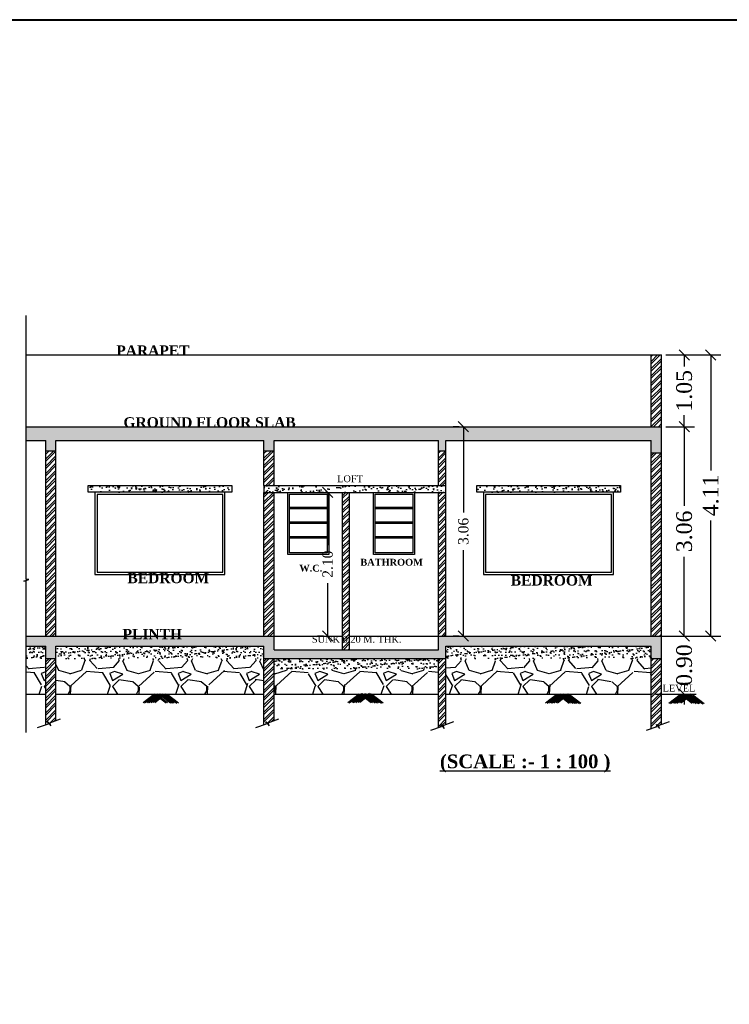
# Model space of a CAD drawing. Header units: metres. Extents: x 1481 to 1844, y -23 to 108.
# Tile 7 of 9: x 1798 to 1809, y 5 to 20. Entities that reach past the tile are written whole.
import ezdxf

# ---------------------------------------------------------------- set-up
doc = ezdxf.new("R2010")
doc.units = ezdxf.units.M
doc.header["$MEASUREMENT"] = 0
doc.styles.add('FEROZ', font='times.ttf')
doc.styles.get("Standard").update_dxf_attribs({"font": 'times.ttf', "height": 0.23})
doc.dimstyles.new('Copy of Standard', dxfattribs={"dimtxt": 0.23, "dimasz": 0.15, "dimexe": 0.15, "dimexo": 0.0625, "dimgap": 0.09, "dimtad": 0, "dimzin": 0, "dimdsep": 46, "dimtxsty": 'FEROZ', "dimblk": 'OBLIQUE', "dimcen": 0.09, "dimclrd": 250, "dimclre": 251, "dimclrt": 250, "dimadec": 0, "dimazin": 0, "dimtfac": 1, "dimtix": 1, "dimtofl": 0, "dimtmove": 1, "dimatfit": 3, "dimfxl": 0.18, "dimtolj": 1, "dimtzin": 0, "dimlwe": -1, "dimarcsym": 0})
pattern_1 = [(45, (319.5557893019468, -94.60991026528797), (-0.05303300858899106, 0.05303300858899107), []), (45, (319.5911446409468, -94.60991026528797), (-0.05303300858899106, 0.05303300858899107), [])]
pattern_2 = [(49.99999999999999, (319.5557893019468, -94.60991026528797), (0.1793150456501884, -0.01568803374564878), [0.01875, -0.20625]), (355, (319.5557893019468, -94.60991026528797), (-0.03468783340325, 0.188048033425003), [0.015, -0.165]), (100.45144446, (319.5707322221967, -94.61121760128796), (0.144627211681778, 0.1723599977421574), [0.01593504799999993, -0.1752855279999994]), (46.18420000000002, (319.5557893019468, -94.55991026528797), (0.2668103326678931, -0.04137982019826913), [0.02812499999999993, -0.3093749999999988]), (96.63563549, (319.5780234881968, -94.56335859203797), (0.2336654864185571, 0.2435296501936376), [0.0239025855, -0.26292844]), (351.1841639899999, (319.5557893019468, -94.55991026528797), (0.2336654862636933, 0.2435296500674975), [0.0225, -0.24750000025]), (21, (319.5807893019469, -94.57241026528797), (0.1492267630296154, -0.1006547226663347), [0.01875, -0.20625]), (326.0000000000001, (319.5807893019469, -94.57241026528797), (0.06082883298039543, 0.1812875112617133), [0.015, -0.165]), (71.45144474, (319.5932248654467, -94.58079815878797), (0.2100555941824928, 0.08063278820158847), [0.0159350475, -0.175285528]), (37.50000000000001, (319.5557893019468, -94.60991026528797), (0.003039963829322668, 0.08322346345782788), [0, -0.163, 0, -0.1675, 0, -0.165625]), (7.499999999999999, (319.5557893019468, -94.60991026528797), (0.06576738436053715, 0.09860292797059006), [0, -0.0955, 0, -0.15925, 0, -0.063125]), (327.5, (319.5000393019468, -94.60991026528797), (0.1334556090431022, -0.005638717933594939), [0, -0.0625, 0, -0.195, 0, -0.25875]), (317.5, (319.4750393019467, -94.60991026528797), (0.1457965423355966, 0.02502624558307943), [0, -0.08125, 0, -0.1295, 0, -0.18375])]
pattern_3 = [(228.012787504, (327.6912428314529, -86.82733375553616), (-8.000000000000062, -9.000000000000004), [0.134536, -13.3190880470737]), (184.969740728, (327.601242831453, -86.92733375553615), (11.99999999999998, 1.000000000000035), [0.230868, -22.85592476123]), (132.510447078, (327.3712428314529, -86.94733375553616), (10.00000000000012, -10.99999999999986), [0.162788, -16.1160325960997]), (267.273689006, (326.9812428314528, -87.19733375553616), (1.000000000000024, 20.00000000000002), [0.2102379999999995, -20.81355804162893]), (292.833654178, (326.9712428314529, -87.40733375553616), (-4.999999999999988, 12.00000000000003), [0.2061549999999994, -20.40937312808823]), (357.273689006, (327.0512428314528, -87.59733375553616), (-20.00000000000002, 1.000000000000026), [0.2102379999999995, -20.81355804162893]), (37.6942404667, (327.2612428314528, -87.60733375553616), (-13, -9.999999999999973), [0.278029, -27.524848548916]), (72.2553283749, (327.4812428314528, -87.43733375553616), (7.000000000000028, 22), [0.2624879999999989, -25.98632149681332]), (121.429565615, (327.5612428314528, -87.18733375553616), (-8.00000000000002, 12.99999999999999), [0.21095, -20.884073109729]), (175.236358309, (327.4512428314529, -87.00733375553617), (10.99999999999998, -1.000000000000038), [0.240832, -11.8007625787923]), (222.397437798, (327.2112428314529, -86.98733375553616), (-11.99999999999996, -10.99999999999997), [0.311448, -30.8333750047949]), (138.814074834, (327.9712428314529, -87.20733375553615), (-7.000000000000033, 6), [0.1063009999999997, -10.52384481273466]), (171.46923439, (327.8912428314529, -87.13733375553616), (13, -1.999999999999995), [0.202237, -20.021511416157]), (225, (327.6912428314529, -87.10733375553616), (-1.110223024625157e-16, -0.9999999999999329), [0.141421, -1.2727925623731]), (203.198590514, (327.6212428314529, -86.98733375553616), (4.999999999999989, 1.999999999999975), [0.076158, -7.5396151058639]), (291.801409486, (327.5512428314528, -87.01733375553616), (-0.9999999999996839, 3.000000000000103), [0.107703, -5.2774618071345]), (30.96375653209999, (327.5912428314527, -87.11733375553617), (3.000000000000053, 1.99999999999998), [0.174929, -5.656022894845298]), (161.565051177, (327.7412428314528, -87.02733375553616), (2.000000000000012, -0.9999999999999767), [0.1264909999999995, -3.035786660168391]), (16.389540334, (326.9712428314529, -87.01733375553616), (9.999999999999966, 3.000000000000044), [0.1772, -17.5428451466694]), (70.3461759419, (327.1412428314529, -86.96733375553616), (-4.00000000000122, -11.0000000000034), [0.148661, -14.717407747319]), (293.198590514, (327.7412428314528, -86.82733375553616), (-1.99999999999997, 4.999999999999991), [0.152315, -7.4634581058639]), (343.610459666, (327.8012428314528, -86.96733375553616), (-9.999999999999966, 3.000000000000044), [0.1771999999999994, -17.54284514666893]), (339.44395478, (326.9712428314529, -87.63733375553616), (-5.000000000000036, 2.000000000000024), [0.1708799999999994, -8.373123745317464]), (294.775140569, (327.1312428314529, -87.69733375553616), (-5.000000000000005, 11), [0.143178, -14.174643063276]), (66.8014094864, (327.7512428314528, -87.82733375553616), (1.999999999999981, 4.99999999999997), [0.152315, -7.4634581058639]), (17.3540246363, (327.8112428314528, -87.68733375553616), (-12.99999999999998, -3.999999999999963), [0.167631, -16.59542361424]), (69.44395478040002, (327.2612428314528, -87.82733375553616), (-2.000000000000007, -4.999999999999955), [0.08543999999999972, -8.458563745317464]), (101.309932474, (327.6912428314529, -87.82733375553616), (-0.9999999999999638, 4.000000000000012), [0.05099, -5.0480295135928]), (165.963756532, (327.6812428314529, -87.77733375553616), (2.999999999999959, -1.000000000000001), [0.206155, -3.9169506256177]), (186.009005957, (327.4812428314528, -87.72733375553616), (10.00000000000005, 0.9999999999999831), [0.19105, -18.9139231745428]), (303.690067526, (327.5912428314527, -87.20733375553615), (-0.9999999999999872, 1.999999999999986), [0.1442219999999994, -3.461329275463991]), (353.157226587, (327.6712428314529, -87.32733375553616), (17.00000000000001, -2.000000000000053), [0.251794, -24.9275626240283]), (60.9453959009, (327.9212428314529, -87.35733375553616), (-3.999999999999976, -6.999999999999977), [0.102956, -10.192674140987]), (90, (327.9712428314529, -87.26733375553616), (-0.9999999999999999, 1), [0.06, -0.94]), (120.256437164, (327.4612428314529, -87.69733375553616), (4.000000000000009, -7.000000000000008), [0.138924, -13.7535199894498]), (48.01278750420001, (327.3912428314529, -87.57733375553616), (8, 8.999999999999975), [0.269072, -13.1845520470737]), (0, (327.5712428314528, -87.37733375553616), (1, 1), [0.26, -0.74]), (325.3048464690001, (327.8312428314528, -87.37733375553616), (10.00000000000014, -6.999999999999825), [0.1581139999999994, -15.65327430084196]), (254.054604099, (327.9612428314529, -87.46733375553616), (-1.000000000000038, -4.000000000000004), [0.145602, -7.1345078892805]), (207.645975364, (327.9212428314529, -87.60733375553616), (-18.99999999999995, -10.00000000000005), [0.237065, -23.4694741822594]), (175.42607874, (327.7112428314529, -87.71733375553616), (-12.99999999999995, 1.000000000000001), [0.250799, -24.8290734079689])]
pattern_4 = [(37.50000000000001, (326.9712428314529, -87.82733375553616), (-0.003149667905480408, 0.09634118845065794), [0, -0.07600000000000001, 0, -0.085, 0, -0.08125]), (7.499999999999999, (326.9712428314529, -87.82733375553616), (0.08848883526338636, 0.141107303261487), [0, -0.041, 0, -0.0685, 0, -0.02625]), (327.5, (326.9097428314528, -87.82733375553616), (0.1557070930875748, 0.0002829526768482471), [0, -0.025, 0, -0.09000000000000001, 0, -0.1175]), (317.5, (326.9097428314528, -87.82733375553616), (0.1503063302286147, 0.04388377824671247), [0, -0.0125, 0, -0.059, 0, -0.0675])]

# ---------------------------------------------------------------- blocks, each defined once
blk = doc.blocks.new('_Oblique')
at = {"color": 0, "linetype": 'ByBlock', "lineweight": -2}
blk.add_line((-0.5, -0.5), (0.5, 0.5), dxfattribs=at)
blk = doc.blocks.new('*D251')
at = {"color": 251, "transparency": 16777216}
for p, q in [((1814.573336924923, 4.5836098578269), (1814.451468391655, 5.280001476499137)), ((1804.573336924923, 2.8336098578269), (1804.451468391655, 3.530001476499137))]:
    blk.add_line(p, q, dxfattribs=at)
at = {"color": 250, "lineweight": -2, "transparency": 16777216}
for p, q in [((1814.477325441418, 5.132246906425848), (1810.04437864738, 4.356481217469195)), ((1804.477325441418, 3.382246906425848), (1808.910272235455, 4.158012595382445))]:
    blk.add_line(p, q, dxfattribs=at)
at = {"color": 250, "lineweight": -2, "transparency": 16777216, "xscale": 0.15, "yscale": 0.15, "zscale": 0.15}
for p, rotation in [((1814.477325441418, 5.132246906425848), 9.926245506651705), ((1804.477325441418, 3.382246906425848), 189.9262455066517)]:
    blk.add_blockref('_Oblique', p, dxfattribs=dict(at, rotation=rotation))
at = {"color": 250, "transparency": 16777216, "insert": (1809.477325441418, 4.257246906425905), "char_height": 0.23, "attachment_point": 5, "rotation": 9.926245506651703, "style": 'FEROZ'}
blk.add_mtext('\\A1;{\\H1.3043x;20.30}', dxfattribs=at)
blk = doc.blocks.new('*D284')
at = {"color": 251, "transparency": 16777216}
for p, q in [((1807.684234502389, 14.64836321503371), (1808.492543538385, 14.64836321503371)), ((1807.684234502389, 10.5383632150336), (1808.492543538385, 10.5383632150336))]:
    blk.add_line(p, q, dxfattribs=at)
at = {"color": 250, "lineweight": -2, "transparency": 16777216}
for p, q in [((1808.342543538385, 14.64836321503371), (1808.342543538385, 12.95714115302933)), ((1808.342543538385, 10.5383632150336), (1808.342543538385, 12.22958527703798))]:
    blk.add_line(p, q, dxfattribs=at)
at = {"color": 250, "lineweight": -2, "transparency": 16777216, "xscale": 0.15, "yscale": 0.15, "zscale": 0.15}
for p, rotation in [((1808.342543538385, 14.64836321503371), 90), ((1808.342543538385, 10.5383632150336), 270)]:
    blk.add_blockref('_Oblique', p, dxfattribs=dict(at, rotation=rotation))
at = {"color": 250, "transparency": 16777216, "insert": (1808.342543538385, 12.59336321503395), "char_height": 0.23, "attachment_point": 5, "rotation": 90, "style": 'FEROZ'}
blk.add_mtext('\\A1;4.11', dxfattribs=at)
blk = doc.blocks.new('*D285')
at = {"color": 251, "transparency": 16777216}
for p, q in [((1804.664859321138, 13.59836321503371), (1804.577359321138, 13.59836321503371)), ((1804.664859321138, 10.5383632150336), (1804.577359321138, 10.5383632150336))]:
    blk.add_line(p, q, dxfattribs=at)
at = {"color": 250, "lineweight": -2, "transparency": 16777216}
for p, q in [((1804.727359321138, 13.59836321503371), (1804.727359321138, 12.34340175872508)), ((1804.727359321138, 10.5383632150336), (1804.727359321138, 11.79332467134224))]:
    blk.add_line(p, q, dxfattribs=at)
at = {"color": 250, "lineweight": -2, "transparency": 16777216, "xscale": 0.15, "yscale": 0.15, "zscale": 0.15}
for p, rotation in [((1804.727359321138, 13.59836321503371), 90), ((1804.727359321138, 10.5383632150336), 270)]:
    blk.add_blockref('_Oblique', p, dxfattribs=dict(at, rotation=rotation))
at = {"color": 250, "transparency": 16777216, "insert": (1804.727359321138, 12.06836321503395), "char_height": 0.23, "attachment_point": 5, "rotation": 90, "style": 'FEROZ'}
blk.add_mtext('\\A1;{\\H0.65217x;3.06}', dxfattribs=at)
blk = doc.blocks.new('*D286')
at = {"color": 251, "transparency": 16777216}
for p, q in [((1802.681541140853, 12.63836321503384), (1802.594041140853, 12.63836321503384)), ((1802.681541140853, 10.53836321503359), (1802.594041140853, 10.53836321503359))]:
    blk.add_line(p, q, dxfattribs=at)
at = {"color": 250, "lineweight": -2, "transparency": 16777216}
for p, q in [((1802.744041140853, 12.63836321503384), (1802.744041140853, 11.86583505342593)), ((1802.744041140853, 10.53836321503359), (1802.744041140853, 11.3108913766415))]:
    blk.add_line(p, q, dxfattribs=at)
at = {"color": 250, "lineweight": -2, "transparency": 16777216, "xscale": 0.15, "yscale": 0.15, "zscale": 0.15}
for p, rotation in [((1802.744041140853, 12.63836321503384), 90), ((1802.744041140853, 10.53836321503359), 270)]:
    blk.add_blockref('_Oblique', p, dxfattribs=dict(at, rotation=rotation))
at = {"color": 250, "transparency": 16777216, "insert": (1802.744041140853, 11.588363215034), "char_height": 0.23, "attachment_point": 5, "rotation": 90, "style": 'FEROZ'}
blk.add_mtext('\\A1;{\\H0.65217x;2.10}', dxfattribs=at)
blk = doc.blocks.new('*D291')
at = {"color": 250, "lineweight": -2, "transparency": 16777216}
for p, q in [((1807.955670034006, 10.5383632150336), (1807.955670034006, 10.6883632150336)), ((1807.955670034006, 9.688363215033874), (1807.955670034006, 9.538363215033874))]:
    blk.add_line(p, q, dxfattribs=at)
at = {"color": 251, "transparency": 16777216}
for p, q in [((1807.534234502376, 10.5383632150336), (1808.105670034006, 10.5383632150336)), ((1807.534234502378, 9.688363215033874), (1808.105670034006, 9.688363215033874))]:
    blk.add_line(p, q, dxfattribs=at)
at = {"color": 250, "lineweight": -2, "transparency": 16777216, "xscale": 0.15, "yscale": 0.15, "zscale": 0.15}
for p, rotation in [((1807.955670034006, 10.5383632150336), 270), ((1807.955670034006, 9.688363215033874), 90)]:
    blk.add_blockref('_Oblique', p, dxfattribs=dict(at, rotation=rotation))
at = {"color": 250, "transparency": 16777216, "insert": (1807.955670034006, 10.11336321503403), "char_height": 0.23, "attachment_point": 5, "rotation": 90, "style": 'FEROZ'}
blk.add_mtext('\\A1;0.90', dxfattribs=at)
blk = doc.blocks.new('*D292')
at = {"color": 251, "transparency": 16777216}
for p, q in [((1807.684234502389, 13.59836321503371), (1808.105670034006, 13.59836321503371)), ((1807.684234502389, 10.5383632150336), (1808.105670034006, 10.5383632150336))]:
    blk.add_line(p, q, dxfattribs=at)
at = {"color": 250, "lineweight": -2, "transparency": 16777216}
for p, q in [((1807.955670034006, 13.59836321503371), (1807.955670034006, 12.44209068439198)), ((1807.955670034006, 10.5383632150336), (1807.955670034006, 11.69463574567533))]:
    blk.add_line(p, q, dxfattribs=at)
at = {"color": 250, "lineweight": -2, "transparency": 16777216, "xscale": 0.15, "yscale": 0.15, "zscale": 0.15}
for p, rotation in [((1807.955670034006, 13.59836321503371), 90), ((1807.955670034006, 10.5383632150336), 270)]:
    blk.add_blockref('_Oblique', p, dxfattribs=dict(at, rotation=rotation))
at = {"color": 250, "transparency": 16777216, "insert": (1807.955670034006, 12.06836321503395), "char_height": 0.23, "attachment_point": 5, "rotation": 90, "style": 'FEROZ'}
blk.add_mtext('\\A1;3.06', dxfattribs=at)
blk = doc.blocks.new('*D293')
at = {"color": 251, "transparency": 16777216}
for p, q in [((1807.684234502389, 14.64836321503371), (1808.105670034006, 14.64836321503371)), ((1807.684234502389, 13.59836321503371), (1808.105670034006, 13.59836321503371))]:
    blk.add_line(p, q, dxfattribs=at)
at = {"color": 250, "lineweight": -2, "transparency": 16777216}
for p, q in [((1807.955670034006, 14.64836321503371), (1807.955670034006, 14.47943026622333)), ((1807.955670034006, 13.59836321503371), (1807.955670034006, 13.7672961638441))]:
    blk.add_line(p, q, dxfattribs=at)
at = {"color": 250, "lineweight": -2, "transparency": 16777216, "xscale": 0.15, "yscale": 0.15, "zscale": 0.15}
for p, rotation in [((1807.955670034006, 14.64836321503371), 90), ((1807.955670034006, 13.59836321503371), 270)]:
    blk.add_blockref('_Oblique', p, dxfattribs=dict(at, rotation=rotation))
at = {"color": 250, "transparency": 16777216, "insert": (1807.955670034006, 14.123363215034), "char_height": 0.23, "attachment_point": 5, "rotation": 90, "style": 'FEROZ'}
blk.add_mtext('\\A1;1.05', dxfattribs=at)

msp = doc.modelspace()

# ---------------------------------------------------------------- hatches: boundary and pattern name
at = {"ltscale": 0.05}
h = msp.add_hatch(dxfattribs=at)
h.set_pattern_fill('ANSI32', color=250, scale=0.2, style=0)
h.set_pattern_definition(pattern_1)
h.paths.add_polyline_path([(1807.621734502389, 14.64836321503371), (1807.471734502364, 14.64836321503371), (1807.471734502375, 13.59836321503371), (1807.621734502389, 13.59836321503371)])
h = msp.add_hatch()
h.set_pattern_fill('AR-CONC', color=250, scale=0.025)
h.set_pattern_definition(pattern_2)
h.paths.add_polyline_path([(1807.621734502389, 13.59836321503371), (1798.336203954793, 13.59836321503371), (1798.336203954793, 13.3983632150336), (1798.621734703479, 13.3983632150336), (1798.621734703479, 13.24836321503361), (1798.771734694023, 13.24836321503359), (1798.771734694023, 13.39836321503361), (1801.812480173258, 13.39836321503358), (1801.812480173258, 13.24836321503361), (1801.961734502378, 13.24836321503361), (1801.961734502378, 13.39836321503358), (1804.361734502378, 13.3983632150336), (1804.361734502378, 13.24836321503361), (1804.471734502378, 13.24836321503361), (1804.471734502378, 13.39836321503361), (1807.471734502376, 13.39836321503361), (1807.471734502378, 13.21836321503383), (1807.621734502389, 13.21836321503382)])
h = msp.add_hatch(dxfattribs=at)
h.set_pattern_fill('ANSI32', color=250, scale=0.2, style=0)
h.set_pattern_definition(pattern_1)
h.paths.add_polyline_path([(1798.771734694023, 13.24836321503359), (1798.621734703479, 13.24836321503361), (1798.621734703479, 10.5383632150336), (1798.771734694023, 10.5383632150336)])
h = msp.add_hatch(dxfattribs=at)
h.set_pattern_fill('ANSI32', color=250, scale=0.2, style=0)
h.set_pattern_definition(pattern_1)
h.paths.add_polyline_path([(1801.961734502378, 13.24836321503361), (1801.812480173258, 13.24836321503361), (1801.812480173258, 12.73836321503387), (1801.961734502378, 12.73836321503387)])
h = msp.add_hatch(dxfattribs=at)
h.set_pattern_fill('ANSI32', color=250, scale=0.2, style=0)
h.set_pattern_definition(pattern_1)
h.paths.add_polyline_path([(1804.471734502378, 13.24836321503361), (1804.361734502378, 13.24836321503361), (1804.361734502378, 12.73836321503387), (1804.471734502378, 12.73836321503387)])
h = msp.add_hatch(dxfattribs=at)
h.set_pattern_fill('ANSI32', color=250, scale=0.2, style=0)
h.set_pattern_definition(pattern_1)
h.paths.add_polyline_path([(1807.621734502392, 13.21836321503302), (1807.471734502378, 13.21836321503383), (1807.471734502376, 10.5383632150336), (1807.621734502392, 10.53836321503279)])
h = msp.add_hatch()
h.set_pattern_fill('AR-CONC', color=250, scale=0.025)
h.set_pattern_definition(pattern_2)
h.paths.add_polyline_path([(1801.34210743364, 12.73836321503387), (1799.242107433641, 12.73836321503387), (1799.242107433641, 12.63959090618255), (1801.34210743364, 12.63959090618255)])
h = msp.add_hatch()
h.set_pattern_fill('AR-CONC', color=250, scale=0.025)
h.set_pattern_definition(pattern_2)
h.paths.add_polyline_path([(1804.471734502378, 12.73836321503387), (1801.811734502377, 12.73836321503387), (1801.811734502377, 12.63836321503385), (1804.471734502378, 12.63836321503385)])
h = msp.add_hatch()
h.set_pattern_fill('AR-CONC', color=250, scale=0.025)
h.set_pattern_definition(pattern_2)
h.paths.add_polyline_path([(1807.021734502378, 12.73836321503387), (1804.921734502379, 12.73836321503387), (1804.921734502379, 12.63959090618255), (1807.021734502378, 12.63959090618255)])
h = msp.add_hatch(dxfattribs=at)
h.set_pattern_fill('ANSI32', color=250, scale=0.2, style=0)
h.set_pattern_definition(pattern_1)
h.paths.add_polyline_path([(1801.961734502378, 12.63836321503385), (1801.811734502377, 12.63836321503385), (1801.811734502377, 10.5383632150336), (1801.961734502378, 10.5383632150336)])
h = msp.add_hatch(dxfattribs=at)
h.set_pattern_fill('ANSI32', color=250, scale=0.2, style=0)
h.set_pattern_definition(pattern_1)
h.paths.add_polyline_path([(1803.061734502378, 12.63836321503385), (1802.961734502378, 12.63836321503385), (1802.961734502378, 10.33836321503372), (1803.061734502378, 10.33836321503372)])
h = msp.add_hatch(dxfattribs=at)
h.set_pattern_fill('ANSI32', color=250, scale=0.2, style=0)
h.set_pattern_definition(pattern_1)
h.paths.add_polyline_path([(1804.471734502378, 12.63836321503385), (1804.361734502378, 12.63836321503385), (1804.361734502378, 10.5383632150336), (1804.471734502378, 10.5383632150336)])
h = msp.add_hatch()
h.set_pattern_fill('AR-CONC', color=250, scale=0.025)
h.set_pattern_definition(pattern_2)
h.paths.add_polyline_path([(1801.961734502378, 10.5383632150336), (1798.336204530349, 10.5383632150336), (1798.336204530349, 10.38902466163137), (1798.621734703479, 10.38902466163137), (1798.621734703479, 10.20902466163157), (1798.77173470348, 10.20902466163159), (1798.77173470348, 10.38902466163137), (1801.811734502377, 10.38902466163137), (1801.811734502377, 10.20902466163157), (1804.321734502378, 10.20902466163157), (1804.471734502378, 10.20902466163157), (1804.471734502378, 10.38902466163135), (1807.471734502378, 10.38902466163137), (1807.471734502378, 10.20902466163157), (1807.621734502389, 10.20902466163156), (1807.621734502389, 10.5383632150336), (1804.361734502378, 10.5383632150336), (1804.361734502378, 10.33836321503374), (1801.961734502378, 10.33836321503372)])
h = msp.add_hatch()
h.set_pattern_fill('AR-SAND', color=24, scale=0.05)
h.set_pattern_definition(pattern_4)
h.paths.add_polyline_path([(1798.621734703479, 10.38902466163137), (1798.336204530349, 10.38902466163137), (1798.336204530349, 10.20902466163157), (1798.621734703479, 10.20902466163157)])
h = msp.add_hatch()
h.set_pattern_fill('AR-SAND', color=24, scale=0.05)
h.set_pattern_definition(pattern_4)
h.paths.add_polyline_path([(1801.811734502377, 10.38902466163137), (1798.77173470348, 10.38902466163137), (1798.77173470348, 10.20902466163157), (1801.811734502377, 10.20902466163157)])
h = msp.add_hatch()
h.set_pattern_fill('AR-SAND', color=24, scale=0.05)
h.set_pattern_definition(pattern_4)
h.paths.add_polyline_path([(1807.471734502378, 10.38902466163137), (1804.471734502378, 10.38902466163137), (1804.471734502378, 10.20902466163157), (1807.471734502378, 10.20902466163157)])
at = {"lineweight": 25}
h = msp.add_hatch(dxfattribs=at)
h.set_pattern_fill('GRAVEL', color=250)
h.set_pattern_definition(pattern_3)
h.paths.add_polyline_path([(1798.621734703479, 10.20902466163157), (1798.336204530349, 10.20902466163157), (1798.336204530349, 9.68836321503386), (1798.621734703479, 9.68836321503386)])
at = {"ltscale": 0.05}
h = msp.add_hatch(dxfattribs=at)
h.set_pattern_fill('ANSI32', color=250, scale=0.2, style=0)
h.set_pattern_definition(pattern_1)
h.paths.add_polyline_path([(1798.77173470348, 10.2090246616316), (1798.621734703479, 10.20902466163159), (1798.621734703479, 9.240796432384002), (1798.66095632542, 9.254110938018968), (1798.650863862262, 9.283841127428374), (1798.698342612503, 9.225935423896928), (1798.683021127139, 9.266971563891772), (1798.77173470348, 9.30009416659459)])
at = {"lineweight": 25}
h = msp.add_hatch(dxfattribs=at)
h.set_pattern_fill('GRAVEL', color=250)
h.set_pattern_definition(pattern_3)
h.paths.add_polyline_path([(1801.811734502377, 10.20902466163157), (1798.77173470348, 10.20902466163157), (1798.77173470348, 9.688363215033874), (1801.811734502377, 9.688363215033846)])
at = {"ltscale": 0.05}
h = msp.add_hatch(dxfattribs=at)
h.set_pattern_fill('ANSI32', color=250, scale=0.2, style=0)
h.set_pattern_definition(pattern_1)
h.paths.add_polyline_path([(1801.961734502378, 10.20902466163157), (1801.811734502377, 10.20902466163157), (1801.811734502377, 9.240796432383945), (1801.850956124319, 9.254110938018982), (1801.840863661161, 9.283841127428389), (1801.888342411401, 9.225935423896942), (1801.873020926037, 9.266971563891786), (1801.961734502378, 9.30009416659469)])
h = msp.add_hatch()
h.set_pattern_fill('AR-SAND', color=24, scale=0.05)
h.set_pattern_definition(pattern_4)
h.paths.add_polyline_path([(1804.361734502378, 10.20902466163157), (1801.961734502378, 10.20902466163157), (1801.961734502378, 10.05902466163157), (1804.361734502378, 10.05902466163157)])
h = msp.add_hatch(dxfattribs=at)
h.set_pattern_fill('ANSI32', color=250, scale=0.2, style=0)
h.set_pattern_definition(pattern_1)
h.paths.add_polyline_path([(1804.471734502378, 10.20902466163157), (1804.361734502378, 10.20902466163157), (1804.361734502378, 9.199398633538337), (1804.408641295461, 9.215322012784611), (1804.398548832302, 9.245052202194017), (1804.446027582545, 9.187146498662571), (1804.430706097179, 9.228182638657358), (1804.471734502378, 9.243501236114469)])
at = {"lineweight": 25}
h = msp.add_hatch(dxfattribs=at)
h.set_pattern_fill('GRAVEL', color=250)
h.set_pattern_definition(pattern_3)
h.paths.add_polyline_path([(1807.471734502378, 10.20902466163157), (1804.471734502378, 10.20902466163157), (1804.471734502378, 9.68836321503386), (1807.471734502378, 9.688363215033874)])
at = {"ltscale": 0.05}
h = msp.add_hatch(dxfattribs=at)
h.set_pattern_fill('ANSI32', color=250, scale=0.2, style=0)
h.set_pattern_definition(pattern_1)
h.paths.add_polyline_path([(1807.621734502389, 10.20902466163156), (1807.471734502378, 10.20902466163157), (1807.471734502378, 9.185819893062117), (1807.558641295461, 9.215322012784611), (1807.548548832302, 9.245052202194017), (1807.596027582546, 9.187146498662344), (1807.580706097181, 9.228182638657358), (1807.621734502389, 9.24350123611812)])
at = {"lineweight": 25}
h = msp.add_hatch(dxfattribs=at)
h.set_pattern_fill('GRAVEL', color=250)
h.set_pattern_definition(pattern_3)
h.paths.add_polyline_path([(1804.361734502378, 10.05902466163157), (1801.961734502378, 10.05902466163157), (1801.961734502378, 9.688363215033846), (1804.361734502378, 9.68836321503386)])

# ---------------------------------------------------------------- linework, layer by layer
at = {"color": 5, "lineweight": 40, "ltscale": 0.25}
msp.add_line((1780.097531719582, 19.54934666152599), (1843.993679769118, 19.54187525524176), dxfattribs=at)
at = {"ltscale": 0.05}
for p, q in [((1798.336203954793, 11.36331858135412), (1798.336203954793, 15.22380946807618)), ((1807.471734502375, 13.59836321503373), (1807.471734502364, 14.64836321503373)), ((1807.621734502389, 9.243501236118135), (1807.621734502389, 14.64836321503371)), ((1798.621734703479, 10.5383632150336), (1798.621734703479, 13.3983632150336)), ((1798.771734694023, 10.53836321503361), (1798.771734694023, 13.3983632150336)), ((1801.961734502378, 12.73836321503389), (1801.961734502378, 13.3983632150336)), ((1804.361734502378, 12.73836321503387), (1804.361734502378, 13.39836321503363)), ((1804.471734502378, 12.73182636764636), (1804.471734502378, 13.39836321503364)), ((1807.471734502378, 13.21836321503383), (1807.471734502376, 13.39836321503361)), ((1798.621734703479, 13.24836321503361), (1798.772696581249, 13.24836321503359)), ((1801.812480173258, 13.24836321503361), (1801.961734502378, 13.24836321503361)), ((1804.361734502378, 13.24836321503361), (1804.471734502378, 13.24836321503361)), ((1807.471734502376, 10.5383632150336), (1807.471734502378, 13.21836321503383)), ((1807.471734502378, 13.21836321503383), (1807.621734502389, 13.21836321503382)), ((1801.811734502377, 12.73836321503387), (1801.811734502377, 12.63836321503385)), ((1801.812480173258, 12.73836321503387), (1804.471734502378, 12.73836321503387)), ((1804.471734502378, 12.63836321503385), (1804.471734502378, 12.73836321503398)), ((1801.212107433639, 11.46959090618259), (1801.212107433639, 12.60959090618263)), ((1801.242107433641, 11.43959090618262), (1801.242107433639, 12.63959090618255)), ((1801.811734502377, 10.5383632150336), (1801.812480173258, 12.63836321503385)), ((1801.812480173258, 12.63836321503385), (1804.471734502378, 12.63836321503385)), ((1801.961734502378, 10.33836321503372), (1801.961734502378, 12.63836321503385)), ((1802.961734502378, 10.33836321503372), (1802.961734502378, 12.63836321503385)), ((1803.061734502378, 10.33836321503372), (1803.061734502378, 12.63836321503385)), ((1804.361734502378, 10.33836321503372), (1804.361734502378, 12.63836321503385)), ((1804.471734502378, 10.53836321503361), (1804.471734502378, 12.63836321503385)), ((1806.891734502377, 11.46959090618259), (1806.891734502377, 12.60959090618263)), ((1806.921734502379, 11.43959090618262), (1806.921734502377, 12.63959090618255)), ((1798.304809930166, 11.33849291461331), (1798.37519211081, 11.36405951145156)), ((1798.336204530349, 11.33814498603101), (1798.304809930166, 11.33849291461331)), ((1798.37519211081, 11.36405951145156), (1798.33620453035, 11.36331892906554)), ((1798.336204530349, 9.127785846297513), (1798.336204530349, 11.33814498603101)), ((1798.336204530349, 10.5383632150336), (1802.073811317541, 10.5383632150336)), ((1802.073811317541, 10.5383632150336), (1802.961734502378, 10.53836321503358)), ((1803.061734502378, 10.53836321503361), (1803.111734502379, 10.5383632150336)), ((1803.111734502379, 10.5383632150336), (1804.321734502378, 10.5383632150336)), ((1798.336204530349, 10.38902466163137), (1798.621734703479, 10.38902466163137)), ((1798.621734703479, 9.240796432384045), (1798.621734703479, 10.38902466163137)), ((1798.771734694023, 10.38902466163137), (1801.811734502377, 10.38902466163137)), ((1798.77173470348, 9.30009416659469), (1798.77173470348, 10.38902466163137)), ((1801.811734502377, 9.24079643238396), (1801.811734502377, 10.38902466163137)), ((1804.471734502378, 9.243501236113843), (1804.471734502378, 10.38902466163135)), ((1804.471734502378, 10.38902466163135), (1807.471734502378, 10.38902466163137)), ((1807.471734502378, 9.18581989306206), (1807.471734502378, 10.38902466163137)), ((1801.961734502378, 10.33836321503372), (1804.361734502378, 10.33836321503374)), ((1798.621734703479, 10.20902466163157), (1798.77173470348, 10.20902466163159)), ((1801.811734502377, 10.20902466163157), (1804.321734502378, 10.20902466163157)), ((1801.961734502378, 9.300094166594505), (1801.961734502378, 10.20902466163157)), ((1804.361734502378, 9.199398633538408), (1804.361734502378, 10.20902466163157)), ((1807.471734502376, 10.20902466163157), (1807.621734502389, 10.20902466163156)), ((1798.336204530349, 9.68836321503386), (1798.621734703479, 9.68836321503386)), ((1798.77173470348, 9.688363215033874), (1801.811734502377, 9.688363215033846)), ((1801.961734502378, 9.688363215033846), (1804.361734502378, 9.68836321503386)), ((1798.504067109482, 9.2008519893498), (1798.66095632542, 9.254110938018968)), ((1798.66095632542, 9.254110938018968), (1798.650863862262, 9.283841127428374)), ((1798.650863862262, 9.283841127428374), (1798.698342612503, 9.225935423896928)), ((1798.683021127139, 9.266971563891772), (1798.840058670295, 9.325603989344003)), ((1798.698342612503, 9.225935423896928), (1798.683021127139, 9.266971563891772)), ((1801.694066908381, 9.200851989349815), (1801.850956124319, 9.254110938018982)), ((1801.850956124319, 9.254110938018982), (1801.840863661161, 9.283841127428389)), ((1801.840863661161, 9.283841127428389), (1801.888342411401, 9.225935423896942)), ((1801.873020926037, 9.266971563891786), (1802.030058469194, 9.325603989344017)), ((1801.888342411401, 9.225935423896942), (1801.873020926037, 9.266971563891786)), ((1804.251752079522, 9.16206306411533), (1804.408641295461, 9.215322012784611)), ((1804.408641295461, 9.215322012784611), (1804.398548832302, 9.245052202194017)), ((1804.398548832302, 9.245052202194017), (1804.446027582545, 9.187146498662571)), ((1804.430706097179, 9.228182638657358), (1804.587743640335, 9.286815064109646)), ((1804.446027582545, 9.187146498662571), (1804.430706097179, 9.228182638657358)), ((1807.401752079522, 9.16206306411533), (1807.558641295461, 9.215322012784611)), ((1807.558641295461, 9.215322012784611), (1807.548548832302, 9.245052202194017)), ((1807.548548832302, 9.245052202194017), (1807.596027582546, 9.187146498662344)), ((1807.580706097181, 9.228182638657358), (1807.737743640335, 9.286815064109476)), ((1807.596027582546, 9.187146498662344), (1807.580706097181, 9.228182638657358))]:
    msp.add_line(p, q, dxfattribs=at)
for p, q in [((1798.336203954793, 14.64836321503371), (1807.621734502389, 14.64836321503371)), ((1798.336203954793, 13.59836321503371), (1807.621734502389, 13.59836321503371)), ((1798.336203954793, 13.3983632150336), (1798.621734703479, 13.3983632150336)), ((1798.771734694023, 13.39836321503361), (1801.812480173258, 13.39836321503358)), ((1801.812480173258, 12.73836321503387), (1801.812480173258, 13.3983632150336)), ((1801.961734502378, 13.39836321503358), (1804.361734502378, 13.3983632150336)), ((1804.471734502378, 13.39836321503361), (1807.471734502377, 13.39836321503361)), ((1799.242107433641, 12.73836321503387), (1801.34210743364, 12.73836321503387)), ((1799.242107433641, 12.63959090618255), (1799.242107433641, 12.73836321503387)), ((1801.34210743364, 12.73836321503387), (1801.34210743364, 12.63959090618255)), ((1804.921734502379, 12.73836321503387), (1807.021734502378, 12.73836321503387)), ((1804.921734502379, 12.63959090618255), (1804.921734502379, 12.73836321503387)), ((1807.021734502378, 12.73836321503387), (1807.021734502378, 12.63959090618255)), ((1801.34210743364, 12.63959090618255), (1799.242107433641, 12.63959090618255)), ((1799.342107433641, 12.63959090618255), (1799.342107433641, 11.43959090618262)), ((1801.212107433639, 12.60959090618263), (1799.372107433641, 12.60959090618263)), ((1799.372107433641, 12.60959090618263), (1799.372107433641, 11.46959090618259)), ((1807.021734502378, 12.63959090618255), (1804.921734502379, 12.63959090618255)), ((1805.021734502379, 12.63959090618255), (1805.021734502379, 11.43959090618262)), ((1806.891734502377, 12.60959090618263), (1805.051734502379, 12.60959090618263)), ((1805.051734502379, 12.60959090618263), (1805.051734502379, 11.46959090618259)), ((1799.342107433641, 11.43959090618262), (1801.242107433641, 11.43959090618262)), ((1799.372107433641, 11.46959090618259), (1801.212107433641, 11.46959090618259)), ((1805.021734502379, 11.43959090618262), (1806.921734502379, 11.43959090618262)), ((1805.051734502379, 11.46959090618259), (1806.891734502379, 11.46959090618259)), ((1804.321734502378, 10.5383632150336), (1807.621734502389, 10.5383632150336)), ((1804.321734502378, 10.20902466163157), (1804.47173450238, 10.20902466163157)), ((1804.471734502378, 9.68836321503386), (1807.471734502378, 9.688363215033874)), ((1807.621734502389, 9.688363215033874), (1808.131734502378, 9.68836321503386))]:
    msp.add_line(p, q)
at = {"ltscale": 0.25}
for p, q in [((1802.161734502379, 12.63836321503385), (1802.761734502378, 12.63836321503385)), ((1802.161734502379, 11.72836321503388), (1802.161734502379, 12.63836321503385)), ((1802.186734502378, 12.61336321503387), (1802.736734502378, 12.61336321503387)), ((1802.186734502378, 11.75336321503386), (1802.186734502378, 12.61336321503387)), ((1802.736734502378, 12.61336321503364), (1802.736734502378, 11.75336321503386)), ((1802.761734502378, 12.63836321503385), (1802.761734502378, 11.72836321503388)), ((1803.411734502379, 12.63836321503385), (1804.011734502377, 12.63836321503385)), ((1803.411734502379, 11.72836321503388), (1803.411734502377, 12.63836321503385)), ((1803.436734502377, 12.61336321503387), (1803.986734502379, 12.61336321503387)), ((1803.436734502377, 11.75336321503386), (1803.436734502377, 12.61336321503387)), ((1803.986734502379, 12.61336321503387), (1803.986734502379, 11.75336321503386)), ((1804.011734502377, 12.63836321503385), (1804.011734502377, 11.72836321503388)), ((1802.736734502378, 12.41836321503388), (1802.186734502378, 12.41836321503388)), ((1802.736734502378, 12.39836321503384), (1802.186734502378, 12.39836321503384)), ((1803.986734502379, 12.41836321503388), (1803.436734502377, 12.41836321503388)), ((1803.986734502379, 12.39836321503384), (1803.436734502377, 12.39836321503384)), ((1802.736734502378, 12.20336321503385), (1802.186734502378, 12.20336321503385)), ((1802.736734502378, 12.18336321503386), (1802.186734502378, 12.18336321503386)), ((1803.986734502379, 12.20336321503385), (1803.436734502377, 12.20336321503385)), ((1803.986734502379, 12.18336321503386), (1803.436734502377, 12.18336321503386)), ((1802.736734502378, 11.98836321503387), (1802.186734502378, 11.98836321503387)), ((1802.736734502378, 11.96836321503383), (1802.186734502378, 11.96836321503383)), ((1803.986734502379, 11.98836321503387), (1803.436734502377, 11.98836321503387)), ((1803.986734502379, 11.96836321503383), (1803.436734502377, 11.96836321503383)), ((1802.761734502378, 11.72836321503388), (1802.161734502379, 11.72836321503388)), ((1802.736734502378, 11.75336321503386), (1802.186734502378, 11.75336321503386)), ((1804.011734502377, 11.72836321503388), (1803.411734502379, 11.72836321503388)), ((1803.986734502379, 11.75336321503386), (1803.436734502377, 11.75336321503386))]:
    msp.add_line(p, q, dxfattribs=at)
at = {"color": 3, "ltscale": 0.05}
for p, q in [((1800.211057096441, 9.68836321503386), (1800.045772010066, 9.560781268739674)), ((1800.232884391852, 9.684398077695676), (1800.06759930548, 9.55681613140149)), ((1800.263458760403, 9.688363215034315), (1800.098173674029, 9.560781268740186)), ((1800.290426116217, 9.68836564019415), (1800.125141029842, 9.560783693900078)), ((1800.301157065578, 9.688360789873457), (1800.135871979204, 9.560778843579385)), ((1800.328124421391, 9.688363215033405), (1800.162839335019, 9.560781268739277)), ((1800.348421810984, 9.68439565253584), (1800.19341370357, 9.564746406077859)), ((1800.380526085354, 9.68836321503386), (1800.21524099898, 9.560781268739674)), ((1800.221982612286, 9.68439565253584), (1800.382127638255, 9.560781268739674)), ((1800.248946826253, 9.68439565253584), (1800.403954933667, 9.564746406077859)), ((1800.27952433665, 9.688363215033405), (1800.444809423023, 9.560781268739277)), ((1800.29621157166, 9.688360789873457), (1800.461496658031, 9.560778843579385)), ((1800.317222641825, 9.68836564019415), (1800.482507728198, 9.560783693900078)), ((1800.339049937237, 9.68439565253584), (1800.499194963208, 9.560781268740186)), ((1800.374764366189, 9.684398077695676), (1800.540049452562, 9.55681613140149)), ((1800.396591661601, 9.68836321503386), (1800.561876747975, 9.560781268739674)), ((1803.202465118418, 9.68836321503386), (1803.037180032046, 9.560781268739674)), ((1803.224292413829, 9.684398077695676), (1803.059007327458, 9.55681613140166)), ((1803.260006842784, 9.692330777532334), (1803.09472175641, 9.564748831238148)), ((1803.281834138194, 9.68836564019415), (1803.116549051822, 9.560783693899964)), ((1803.297705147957, 9.69232835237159), (1803.132420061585, 9.564746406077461)), ((1803.31953244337, 9.688363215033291), (1803.154247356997, 9.560781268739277)), ((1803.355246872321, 9.69629591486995), (1803.189961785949, 9.568713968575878)), ((1803.377074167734, 9.692330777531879), (1803.211789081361, 9.564748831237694)), ((1803.213390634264, 9.692330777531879), (1803.378675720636, 9.564748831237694)), ((1803.235217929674, 9.69629591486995), (1803.400503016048, 9.568713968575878)), ((1803.270932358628, 9.688363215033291), (1803.436217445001, 9.560781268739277)), ((1803.29275965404, 9.69232835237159), (1803.458044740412, 9.564746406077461)), ((1803.308630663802, 9.68836564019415), (1803.473915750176, 9.560783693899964)), ((1803.330457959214, 9.692330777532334), (1803.495743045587, 9.564748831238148)), ((1803.366172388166, 9.684398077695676), (1803.53145747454, 9.55681613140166)), ((1803.387999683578, 9.68836321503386), (1803.553284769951, 9.560781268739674)), ((1806.095189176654, 9.682162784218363), (1805.929904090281, 9.554580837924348)), ((1806.117016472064, 9.678197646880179), (1805.951731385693, 9.550615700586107)), ((1806.152730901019, 9.686130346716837), (1805.987445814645, 9.558548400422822)), ((1806.17455819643, 9.682165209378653), (1806.009273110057, 9.554583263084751)), ((1806.190429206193, 9.686127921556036), (1806.025144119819, 9.558545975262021)), ((1806.212256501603, 9.682162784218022), (1806.046971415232, 9.554580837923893)), ((1806.247970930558, 9.69009548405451), (1806.082685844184, 9.562513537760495)), ((1806.269798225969, 9.686130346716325), (1806.104513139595, 9.558548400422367)), ((1806.106114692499, 9.686130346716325), (1806.271399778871, 9.558548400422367)), ((1806.12794198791, 9.69009548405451), (1806.293227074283, 9.562513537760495)), ((1806.163656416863, 9.682162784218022), (1806.328941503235, 9.554580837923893)), ((1806.185483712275, 9.686127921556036), (1806.350768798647, 9.558545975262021)), ((1806.201354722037, 9.682165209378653), (1806.36663980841, 9.554583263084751)), ((1806.223182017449, 9.686130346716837), (1806.388467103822, 9.558548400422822)), ((1806.258896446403, 9.678197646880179), (1806.424181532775, 9.550615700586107)), ((1806.280723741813, 9.682162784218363), (1806.446008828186, 9.554580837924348)), ((1807.897019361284, 9.679925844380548), (1807.73173427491, 9.552343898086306)), ((1807.918846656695, 9.675960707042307), (1807.753561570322, 9.54837876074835)), ((1807.954561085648, 9.683893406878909), (1807.789275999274, 9.55631146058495)), ((1807.97638838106, 9.679928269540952), (1807.811103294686, 9.552346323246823)), ((1807.992259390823, 9.683890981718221), (1807.82697430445, 9.556309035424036)), ((1808.014086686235, 9.679925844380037), (1807.848801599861, 9.552343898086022)), ((1808.049801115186, 9.687858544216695), (1807.884516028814, 9.56027659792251)), ((1808.071628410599, 9.68389340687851), (1807.906343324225, 9.556311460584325)), ((1807.907944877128, 9.68389340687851), (1808.073229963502, 9.556311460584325)), ((1807.92977217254, 9.687858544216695), (1808.095057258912, 9.56027659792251)), ((1807.965486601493, 9.679925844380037), (1808.130771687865, 9.552343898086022)), ((1807.987313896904, 9.683890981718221), (1808.152598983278, 9.556309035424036)), ((1808.003184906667, 9.679928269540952), (1808.16846999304, 9.552346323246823)), ((1808.02501220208, 9.683893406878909), (1808.190297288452, 9.55631146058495)), ((1808.060726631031, 9.675960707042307), (1808.226011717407, 9.54837876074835)), ((1808.082553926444, 9.679925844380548), (1808.247839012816, 9.552343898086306))]:
    msp.add_line(p, q, dxfattribs=at)

# ---------------------------------------------------------------- texts
at = {"attachment_point": 1}
for s, insert, char_height, width in [('{\\fTimes New Roman|b1|i0|c0|p18;\\H1.5x;PARAPET\\H0.66667x;\\L \\l     }', (1799.653772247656, 14.78759064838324), 0.1, 1.225279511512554), ('{\\fTimes New Roman|b1|i0|c0|p18;\\H1.5x;GROUND FLOOR SLAB\\L \\H0.66667x;\\l     }', (1799.758618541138, 13.73725710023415), 0.1, 2.716698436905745), ('{\\fTimes New Roman|b1|i0|c0|p18;     BATHROOM\\L \\l     }', (1803.221079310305, 11.66761027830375), 0.1, 0.8136257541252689), ('{\\fTimes New Roman|b1|i0|c0|p18;     W.C.\\L \\l     }', (1802.140608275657, 11.58053035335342), 0.1, 0.5876691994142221), ('{\\fTimes New Roman|b1|i0|c0|p18;     \\H1.5x;BEDROOM\\L \\H0.66667x;\\l     }', (1799.816401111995, 11.4611806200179), 0.1, 0.8136257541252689), ('{\\fTimes New Roman|b1|i0|c0|p18;    \\H1.5x;BEDROOM\\H0.66667x;\\L \\l     }', (1805.420034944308, 11.42673926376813), 0.1, 0.8136257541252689), ('{\\fTimes New Roman|b1|i0|c0|p18;\\H1.5x;PLINTH\\H0.66667x;\\L \\l     }', (1799.745697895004, 10.64159027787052), 0.1, 0.9225308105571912), ('{\\H0.6667x;SUNK 0.20 M. THK.}', (1802.512868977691, 10.54044369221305), 0.15, 1.316943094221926), ('LEVEL', (1807.639559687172, 9.826526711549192), 0.1, 0.7084292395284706)]:
    msp.add_mtext(s, dxfattribs=dict(at, insert=insert, char_height=char_height, width=width))
at = {"color": 7, "insert": (1802.881859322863, 12.88744402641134), "char_height": 0.1, "width": 0.4122663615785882, "attachment_point": 1}
msp.add_mtext('{\\fTimes New Roman|b0|i0|c0|p18;LOFT}', dxfattribs=at)
at = {"lineweight": 25, "insert": (1804.384710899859, 8.805739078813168), "char_height": 0.2, "width": 2.590084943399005, "attachment_point": 1}
msp.add_mtext('{\\fTimes New Roman|b1|i0|c0|p18;\\L(SCALE :- 1 : 100 )}', dxfattribs=at)

# ---------------------------------------------------------------- dimensions: what is measured, and where the dimension line sits
at = {"color": 1}
dim = msp.add_aligned_dim(p1=(1807.621734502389, 10.5383632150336), p2=(1807.621734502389, 14.64836321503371), distance=-0.7208090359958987, dimstyle='Copy of Standard', dxfattribs=at)
dim.commit()
dim.dimension.update_dxf_attribs({"geometry": '*D284', "text_midpoint": (1808.342543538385, 12.59336321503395)})
at = {"color": 3}
for p1, p2, picture, middle in [((1807.621734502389, 14.64836321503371), (1807.621734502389, 13.59836321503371), '*D293', (1807.955670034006, 14.123363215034)), ((1807.621734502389, 13.59836321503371), (1807.621734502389, 10.5383632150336), '*D292', (1807.955670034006, 12.06836321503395))]:
    dim = msp.add_aligned_dim(p1=p1, p2=p2, distance=0.33393553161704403, dimstyle='Copy of Standard', dxfattribs=at)
    dim.commit()
    dim.dimension.update_dxf_attribs({"geometry": picture, "text_midpoint": middle})
at = {"color": 1}
for p1, p2, picture, middle in [((1804.727359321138, 10.5383632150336), (1804.727359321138, 13.59836321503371), '*D285', (1804.727359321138, 12.06836321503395)), ((1802.744041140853, 10.53836321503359), (1802.744041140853, 12.63836321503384), '*D286', (1802.744041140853, 11.588363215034))]:
    dim = msp.add_aligned_dim(p1=p1, p2=p2, distance=0, text='{\\H0.65217x;<>}', dimstyle='Copy of Standard', dxfattribs=at)
    dim.commit()
    dim.dimension.update_dxf_attribs({"geometry": picture, "text_midpoint": middle})
at = {"color": 3}
dim = msp.add_aligned_dim(p1=(1807.471734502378, 9.688363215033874), p2=(1807.471734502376, 10.5383632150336), distance=-0.4839355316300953, text='0.90', dimstyle='Copy of Standard', dxfattribs=at)
dim.commit()
dim.dimension.update_dxf_attribs({"geometry": '*D291', "text_midpoint": (1807.955670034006, 10.11336321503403)})
at = {"color": 2}
dim = msp.add_aligned_dim(p1=(1804.584110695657, 2.772045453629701), p2=(1814.584110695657, 4.522045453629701), distance=0.6194746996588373, text='{\\H1.3043x;20.30}', dimstyle='Copy of Standard', dxfattribs=at)
dim.commit()
dim.dimension.update_dxf_attribs({"geometry": '*D251', "text_midpoint": (1809.477325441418, 4.257246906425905)})

doc.saveas('drawing.dxf')
